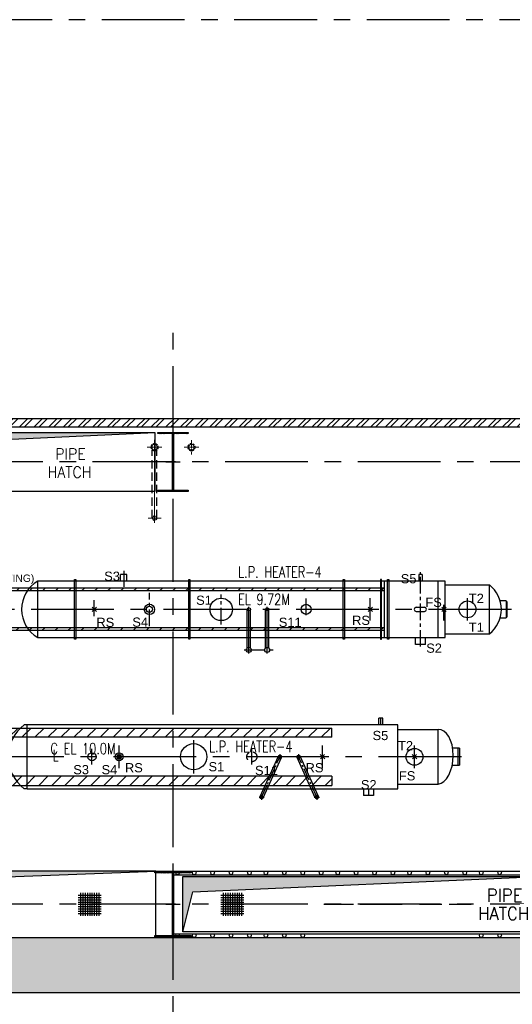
# Model space of a CAD drawing. Header units: inches. Extents: x 156890 to 366890, y 36423 to 221804.
# Tile 14 of 163: x 229578 to 242963, y 124210 to 150927. Entities that reach past the tile are written whole.
import ezdxf

# ---------------------------------------------------------------- set-up
doc = ezdxf.new("R2010")
doc.units = ezdxf.units.IN
doc.header["$LTSCALE"] = 1800
doc.header["$MEASUREMENT"] = 0
for name, pattern in [('CENTER', [2, 1.25, -0.25, 0.25, -0.25]), ('CENTER2', [1.125, 0.75, -0.125, 0.125, -0.125]), ('DASHED', [0.75, 0.5, -0.25]), ('HIDDEN', [0.375, 0.25, -0.125]), ('HIDDEN2', [0.1875, 0.125, -0.0625])]:
    doc.linetypes.add(name, pattern=pattern)
for name, color, linetype, lineweight in [('7', 8, 'CENTER', 13), ('DRAIN', 251, 'DASHED', 25), ('RAIN WATER', 6, 'Continuous', 18)]:
    doc.layers.add(name, color=color, linetype=linetype, lineweight=lineweight)
for name, color, linetype in [('CEN', 8, 'CENTER'), ('COL', 1, 'Continuous'), ('EQUIP', 1, 'Continuous'), ('GRID', 251, 'CENTER'), ('HATCH', 5, 'Continuous'), ('OPENING', 40, 'Continuous'), ('STEEL', 231, 'Continuous'), ('TEXT', 3, 'Continuous'), ('WALL', 6, 'Continuous')]:
    doc.layers.add(name, color=color, linetype=linetype)
doc.styles.add('04-XR_TERRACE$0$3661201-SURVEY$0$Styletxt', font='txt.shx')
doc.styles.add('ROMANS', font='romans.shx')
doc.styles.add('ROMANT', font='romant')
doc.styles.get("Standard").update_dxf_attribs({"font": 'arial.ttf'})
doc.linetypes.add('04-XR_TERRACE$0$3661201-SURVEY$0$USTORM', pattern='A,0.500001,-0.05,["ST",04-XR_TERRACE$0$3661201-SURVEY$0$Styletxt,S=0.06,R=0,X=-0.025,Y=-0.03],-0.1', length=0.650001)
pattern_1 = [(225, (8026, 4e-05), (176.7767, -176.7767), [])]
pattern_2 = [(225, (241719.13, 134927.25), (176.7767, -176.7767), [])]

# ---------------------------------------------------------------- blocks, each defined once
blk = doc.blocks.new('LPH-3')
at = {"layer": 'STEEL'}
h = blk.add_hatch(dxfattribs=at)
h.set_pattern_fill('ANSI31', color=8, scale=2000, angle=180, style=0)
h.set_pattern_definition(pattern_1)
h.paths.add_polyline_path([(-9813, 780), (-9813, 530), (5776, 530), (5776, 780)])
h = blk.add_hatch(dxfattribs=at)
h.set_pattern_fill('ANSI31', color=8, scale=2000, angle=180, style=0)
h.set_pattern_definition(pattern_1)
h.paths.add_polyline_path([(-9813, -529), (-9813, -779), (5776, -780), (5776, -530)])
at = {"layer": 'CEN', "color": 8}
for p, q in [((-12113, -866), (-3013, 866)), ((-3013, -866), (-12113, 866)), ((7112, 866), (7112, 1050)), ((0, -305), (0, 305)), ((2026, -453), (2026, 453)), ((5526, -305), (5526, 305)), ((8026, -305), (8026, 305)), ((9298, 0), (-9813, 0)), ((-737, -211), (-737, 211)), ((3606, -211), (3606, 211)), ((6776, -866), (6776, -1050))]:
    blk.add_line(p, q, dxfattribs=at)
at = {"layer": 'CEN', "color": 8, "linetype": 'CENTER2', "ltscale": 0.25}
for p, q in [((4368, 70), (4368, -70)), ((4876, 70), (4876, -70)), ((3872, -1100), (4368, 0)), ((5372, -1100), (4876, 0)), ((3872, -1030), (3872, -1170)), ((5372, -1030), (5372, -1170)), ((3802, -1100), (3942, -1100)), ((5302, -1100), (5442, -1100))]:
    blk.add_line(p, q, dxfattribs=at)
at = {"layer": 'CEN', "color": 8}
blk.add_lwpolyline([(-12113, 866), (-3013, 866), (-3013, -866), (-12113, -866)], close=True, dxfattribs=at)
at = {"layer": 'EQUIP', "color": 8}
for p, q in [((-2493, 866), (-2576, 866)), ((7576, 866), (-2493, 866)), ((-2493, -866), (-2493, 866)), ((7169, 1050), (7055, 1050)), ((7055, 866), (7055, 1050)), ((7169, 866), (7169, 1050)), ((7576, -866), (7576, 866)), ((7576, 740), (8665, 740)), ((8665, -740), (8665, 740)), ((60, -60), (-60, 60)), ((58, 58), (-58, -58)), ((3831, -1082), (4327, 18)), ((5413, -1082), (4917, 18)), ((5586, -60), (5466, 60)), ((5584, 58), (5468, -58)), ((8086, -60), (7966, 60)), ((8084, 58), (7968, -58)), ((9251, 230), (9062, 230)), ((9201, 230), (9201, -230)), ((9251, 230), (9251, -230)), ((3913, -1118), (4409, -18)), ((5331, -1118), (4835, -18)), ((9050, -230), (9251, -230)), ((7576, -740), (8665, -740)), ((-2493, -866), (-2576, -866)), ((-2493, -866), (7576, -866)), ((6639, -866), (6639, -1050)), ((6912, -1050), (6639, -1050)), ((6912, -866), (6912, -1050))]:
    blk.add_line(p, q, dxfattribs=at)
for centre, radius in [((2026, 0), 356), ((-737, 0), 110), ((0, 0), 107), ((0, 0), 57), ((4368, 0), 44.5), ((4368, 0), 44.5), ((4876, 0), 44.5), ((4876, 0), 44.5), ((8026, 0), 228), ((3872, -1100), 44.5), ((3872, -1100), 44.5), ((5372, -1100), 44.5)]:
    blk.add_circle(centre, radius, dxfattribs=at)
at = {"layer": 'EQUIP', "color": 8, "linetype": 'HIDDEN2'}
blk.add_circle((3606, 0), 136, dxfattribs=at)
at = {"layer": 'EQUIP', "color": 8}
blk.add_arc((-1937, 0), 1076, 126.401, 233.599, dxfattribs=at)
blk.add_ellipse((8665, 0), major_axis=(-27, -741), ratio=0.554922, start_param=0.066563, end_param=3.208155, dxfattribs=at)
at = {"layer": 'STEEL', "color": 8}
for p, q in [((5776, 530), (5776, 780)), ((5776, -530), (5776, -780))]:
    blk.add_line(p, q, dxfattribs=at)
for points in [[(5776, 530), (-9813, 530), (-9813, 780), (5776, 780)], [(5776, -530), (-9813, -529), (-9813, -779), (5776, -780)]]:
    blk.add_lwpolyline(points, dxfattribs=at)
at = {"layer": 'EQUIP', "color": 8, "char_height": 250, "attachment_point": 7, "line_spacing_factor": 0.6}
for s, insert in [('\\A1;S5', (6886, 449)), ('\\A1;T2', (7579, 177)), ('\\A1;S3', (-1245, -478)), ('\\A1;S4', (-476, -478)), ('\\A1;RS', (159, -426)), ('\\A1;S1', (2429, -398)), ('\\A1;S11', (3692, -500)), ('\\A1;RS', (5067, -426)), ('\\A1;FS', (7602, -645)), ('\\A1;S2', (6569, -886))]:
    blk.add_mtext(s, dxfattribs=dict(at, insert=insert))
at = {"layer": 'TEXT', "color": 8}
for s, height, style, width, p in [('SPACE FOR TUBE REMOVAL ONLY', 350, 'ROMANS', 0.65, (-9813, 75)), ('C EL 10.0M', 300, 'ROMANT', 0.75, (-1864, 70)), ('L.P. HEATER-4', 300, 'ROMANT', 0.75, (2444, 128)), ('L', 300, 'ROMANT', 0.75, (-1805, -115))]:
    blk.add_text(s, height=height, dxfattribs=dict(at, style=style, width=width)).set_placement(p)
blk = doc.blocks.new('B-ROW COLUMN')
at = {"layer": 'COL'}
h = blk.add_hatch(dxfattribs=at)
h.set_pattern_fill('ANSI31', color=256, scale=200, style=0)
h.set_pattern_definition([(45, (155648.048, 63141.767), (-17.67767, 17.67767), [])])
h.paths.add_polyline_path([(171095, 85178), (172085, 85178), (172085, 85128), (171095, 85128)])
h.paths.add_polyline_path([(171574, 86878), (171606, 86878), (171606, 85178), (171574, 85178)])
h.paths.add_polyline_path([(171095, 86928), (172085, 86928), (172085, 86878), (171095, 86878)])
blk.add_line((171590, 85128), (171590, 86928))
at = {"layer": 'CEN'}
for p, q in [((171590, 85128), (171590, 86928)), ((171399, 86028), (171782, 86028))]:
    blk.add_line(p, q, dxfattribs=at)
at = {"layer": 'COL'}
for points in [[(171095, 86928), (172085, 86928), (172085, 86878), (171095, 86878)], [(171574, 86878), (171606, 86878), (171606, 85178), (171574, 85178)], [(171095, 85178), (172085, 85178), (172085, 85128), (171095, 85128)]]:
    blk.add_lwpolyline(points, close=True, dxfattribs=at)
blk = doc.blocks.new('A$C7ACD59E8')
blk.add_blockref('B-ROW COLUMN', (-246090, -86028))
blk = doc.blocks.new('C-1 & C-12a')
at = {"layer": 'COL'}
h = blk.add_hatch(dxfattribs=at)
h.set_pattern_fill('ANSI31', color=256, scale=200, style=0)
h.set_pattern_definition([(45, (-400, -800), (-17.67767, 17.67767), [])])
h.paths.add_polyline_path([(412, 800), (0, 800), (0, 768), (12, 768), (412, 768)])
h.paths.add_polyline_path([(0, 800), (-412, 800), (-412, 768), (0, 768)])
h.paths.add_polyline_path([(0, 768), (-12, 768), (-12, -768), (0, -768)])
h.paths.add_polyline_path([(12, 768), (0, 768), (0, -768), (12, -768)])
h.paths.add_polyline_path([(0, -768), (-12, -768), (-412, -768), (-412, -800), (0, -800)])
h.paths.add_polyline_path([(412, -768), (0, -768), (0, -800), (412, -800)])
at = {"layer": 'CEN'}
for p, q in [((0, -800), (0, 800)), ((-192, 0), (192, 0))]:
    blk.add_line(p, q, dxfattribs=at)
at = {"layer": 'COL'}
for points in [[(-412, 800), (412, 800), (412, 768), (-412, 768)], [(-12, 768), (12, 768), (12, -768), (-12, -768)], [(-412, -768), (412, -768), (412, -800), (-412, -800)]]:
    blk.add_lwpolyline(points, close=True, dxfattribs=at)
blk = doc.blocks.new('pssa-2')
h = blk.add_hatch()
h.set_pattern_fill('DOTS', color=252, scale=6000, style=0)
h.paths.add_polyline_path([(194657, 14122), (194657, 15622), (102478, 15622), (102478, 27122), (71157, 27122), (71157, 25622), (100978, 25622), (100978, 14122)])
at = {"color": 252}
for p, q in [((102478, 15622), (194657, 15622)), ((100978, 14122), (194657, 14122))]:
    blk.add_line(p, q, dxfattribs=at)

msp = doc.modelspace()

# ---------------------------------------------------------------- hatches: boundary and pattern name
h = msp.add_hatch()
h.set_pattern_fill('ANSI32', color=8, scale=750, style=0)
h.set_pattern_definition([(45, (447808, 12469), (-198.87378, 198.87378), []), (45, (447940.58, 12469), (-198.87378, 198.87378), [])])
h.paths.add_polyline_path([(233744.1, 140107.2), (222356.9, 140107.2), (222356.9, 139877.2), (233744.1, 139877.2)])
edge = h.paths.add_edge_path(flags=16)
edge.add_line((228102.2, 139902.3), (228094.2, 139902.3))
edge.add_line((228094.2, 139902.3), (228094.2, 139892.3))
edge.add_line((228094.2, 139892.3), (228019.2, 139892.3))
edge.add_line((228019.2, 139892.3), (228019.2, 139895.5))
edge.add_arc((228025.2, 139895.5), 6, 92.48955, 180, ccw=False)
edge.add_line((228024.9, 139901.5), (228082.4, 139904))
edge.add_arc((228082.2, 139910), 6, 272.48955, 360)
edge.add_line((228088.2, 139910), (228088.2, 140074.5))
edge.add_arc((228082.2, 140074.5), 6, 0, 87.51045)
edge.add_line((228082.4, 140080.5), (228024.9, 140083))
edge.add_arc((228025.2, 140089), 6, 180, 267.51045, ccw=False)
edge.add_line((228019.2, 140089), (228019.2, 140092.3))
edge.add_line((228019.2, 140092.3), (228094.2, 140092.3))
edge.add_line((228094.2, 140092.3), (228094.2, 140082.3))
edge.add_line((228094.2, 140082.3), (228102.2, 140082.3))
edge.add_line((228102.2, 140082.3), (228102.2, 139902.3))
h.paths.add_polyline_path([(244244.1, 140107.2), (233744.1, 140107.2), (233744.1, 139877.2), (244244.1, 139877.2)])
h.paths.add_polyline_path([(246744.1, 140107.2), (244244.1, 140107.2), (244244.1, 139877.2), (246744.1, 139877.2)])
at = {"layer": 'HATCH'}
h = msp.add_hatch(color=256, dxfattribs=at)
h.paths.add_polyline_path([(233254.1, 139727.2), (228258.2, 139727.2), (228258.2, 138927.2), (228397.5, 138927.2), (228497.8, 139502.9)])
h.paths.add_polyline_path([(228397.5, 138927.2), (228258.2, 138927.2), (228258.2, 138127.2)])
h = msp.add_hatch(color=256, dxfattribs=at)
h.paths.add_polyline_path([(233274.1, 127827.2), (222214.1, 127827.2), (222214.1, 126927.2), (222424.5, 126927.2), (222537.9, 127412.5)])
h.paths.add_polyline_path([(222424.5, 126927.2), (222214.1, 126927.2), (222214.1, 126027.2)])
msp.add_hatch(color=256, dxfattribs=at).paths.add_polyline_path([(243617.1, 127674), (243617.1, 127677.2), (234010.3, 127677.2), (234010.3, 126177.2), (234279.7, 127266.2)])
at = {"layer": 'STEEL'}
h = msp.add_hatch(dxfattribs=at)
h.set_pattern_fill('ANSI31', color=256, scale=2000, angle=180, style=0)
h.set_pattern_definition(pattern_2)
h.paths.add_polyline_path([(219329.1, 135503.2), (219329.1, 135427.2), (239469.1, 135427.2), (239469.1, 135503.2)])
h = msp.add_hatch(dxfattribs=at)
h.set_pattern_fill('ANSI31', color=256, scale=2000, angle=180, style=0)
h.set_pattern_definition(pattern_2)
h.paths.add_polyline_path([(219329.1, 134427.7), (219329.1, 134351.7), (239469.1, 134350.8), (239469.1, 134426.8)])

# ---------------------------------------------------------------- linework, layer by layer
msp.add_line((233744.1, 126027.2), (233744.1, 127827.2))
at = {"layer": '7'}
msp.add_line((233244.1, 139527.2), (233244.1, 137266.7), dxfattribs=at)
at = {"layer": '7', "ltscale": 0.5}
msp.add_line((233067.4, 137402.2), (233424.2, 137402.2), dxfattribs=at)
at = {"layer": 'CEN'}
for p, q in [((232404.1, 135972.1), (232404.1, 135541.2)), ((239104.1, 134622.4), (239104.1, 135232.1)), ((241744.1, 134622.4), (241744.1, 135232.1)), ((242936.1, 134927.2), (218875.6, 134927.2)), ((230074.1, 134622.4), (230074.1, 135053.2)), ((235804.1, 133726.7), (235804.1, 134996.2)), ((236304.1, 133731.7), (236304.1, 134992.9)), ((241104.1, 134622.4), (241104.1, 135053.2)), ((233744.1, 126027.2), (233744.1, 127827.2)), ((237844.1, 126927.2), (238644.1, 126927.2)), ((238819.1, 126927.2), (239969.1, 126927.2)), ((240444.1, 126927.2), (241044.1, 126927.2)), ((241244.1, 126927.2), (241844.1, 126927.2))]:
    msp.add_line(p, q, dxfattribs=at)
at = {"layer": 'CEN', "ltscale": 0.2}
for p, q in [((240464.1, 133915.9), (240464.1, 135939.7)), ((233104.1, 134474.7), (233104.1, 135379.8)), ((235054.1, 134519.9), (235054.1, 135334.6)), ((237359.1, 134768.9), (237359.1, 135266.7)), ((231604.1, 134744.4), (231604.1, 135175.2))]:
    msp.add_line(p, q, dxfattribs=at)
at = {"layer": 'CEN', "color": 8, "ltscale": 0.25}
msp.add_line((235674.1, 133827.2), (236474.6, 133827.2), dxfattribs=at)
at = {"layer": 'DRAIN', "color": 4, "linetype": 'HIDDEN', "ltscale": 0.5}
for p, q in [((233181.6, 137402.2), (233181.6, 139249.2)), ((233306.6, 137402.2), (233306.6, 139249.2))]:
    msp.add_line(p, q, dxfattribs=at)
at = {"layer": 'EQUIP'}
for p, q in [((232320.1, 135693.2), (232320.1, 135877.2)), ((232488.1, 135877.2), (232320.1, 135877.2)), ((232488.1, 135693.2), (232488.1, 135877.2)), ((240419.6, 135877.2), (240419.6, 135693.2)), ((240508.6, 135877.2), (240419.6, 135877.2)), ((240508.6, 135877.2), (240508.6, 135693.2)), ((241142.1, 135693.2), (230074.1, 135693.2)), ((230074.1, 134161.2), (230074.1, 135693.2)), ((239494.1, 134161.2), (239494.1, 135693.2)), ((240952.1, 134161.2), (240952.1, 135693.2)), ((241142.1, 134161.2), (241142.1, 135693.2)), ((241142.1, 135588.2), (242342.1, 135588.2)), ((242342.1, 134266.2), (242342.1, 135588.2)), ((231664.3, 134866.9), (231543.9, 134987.6)), ((231662.5, 134985.6), (231545.7, 134868.9)), ((235759.6, 133880), (235759.6, 134927.2)), ((235848.6, 133880), (235848.6, 134927.2)), ((236259.6, 133880), (236259.6, 134927.2)), ((236348.6, 133880), (236348.6, 134927.2)), ((239164.3, 134866.9), (239043.9, 134987.6)), ((239162.5, 134985.6), (239045.7, 134868.9)), ((240354.1, 134982.1), (240574.1, 134982.1)), ((241164.3, 134866.9), (241043.9, 134987.6)), ((241162.5, 134985.6), (241045.7, 134868.9)), ((242795.7, 135157.2), (242632, 135157.2)), ((242795.7, 135157.2), (242795.7, 134697.2)), ((242817.1, 135141.1), (242795.7, 135141.1)), ((242817.1, 135141.1), (242817.1, 134713.4)), ((240354.1, 134872.4), (240574.1, 134872.4)), ((242632, 134697.2), (242795.7, 134697.2)), ((242817.1, 134713.4), (242795.7, 134713.4)), ((230074.1, 134161.2), (241142.1, 134161.2)), ((240327.6, 133977.2), (240327.6, 134161.2)), ((240600.6, 133977.2), (240600.6, 134161.2)), ((241142.1, 134266.2), (242342.1, 134266.2)), ((240600.6, 133977.2), (240327.6, 133977.2))]:
    msp.add_line(p, q, dxfattribs=at)
for points in [[(231104.1, 134119.7), (231069.6, 134119.7), (231069.6, 135734.7), (231104.1, 135734.7)], [(234204.1, 134119.7), (234169.6, 134119.7), (234169.6, 135734.7), (234204.1, 135734.7)], [(238404.1, 134119.7), (238369.6, 134119.7), (238369.6, 135734.7), (238404.1, 135734.7)], [(239378.1, 134119.7), (239412.6, 134119.7), (239412.6, 135734.7), (239378.1, 135734.7)], [(239610.1, 134119.7), (239575.6, 134119.7), (239575.6, 135734.7), (239610.1, 135734.7)]]:
    msp.add_lwpolyline(points, close=True, dxfattribs=at)
for centre, radius in [((235054.1, 134927.2), 305), ((233104.1, 134927.2), 140), ((233104.1, 134927.2), 84), ((235804.1, 134927.2), 44.5), ((236304.1, 134927.2), 44.5), ((241744.1, 134927.2), 228.5), ((235804.1, 133827.2), 69), ((236304.1, 133827.2), 69)]:
    msp.add_circle(centre, radius, dxfattribs=at)
at = {"layer": 'EQUIP', "linetype": '04-XR_TERRACE$0$3661201-SURVEY$0$USTORM', "ltscale": 0.4}
msp.add_circle((237359.1, 134927.2), 136.5, dxfattribs=at)
at = {"layer": 'EQUIP'}
for centre, radius, start, end in [((230510.9, 134927.2), 881.8, 119.69197, 240.30803), ((241824.7, 134927.2), 839.4, 308.0548, 51.9452), ((240354.1, 134927.2), 54.9, 90, 270), ((240574.1, 134927.2), 54.9, 270, 90)]:
    msp.add_arc(centre, radius, start, end, dxfattribs=at)
at = {"layer": 'GRID'}
for p, q in [((316859.5, 150927.2), (219254.4, 150927.2)), ((233744.1, 96077.2), (233744.1, 142427.2)), ((316610.8, 138927.2), (169944.1, 138927.2)), ((316610.8, 138927.2), (171944.1, 138927.2)), ((316610.8, 126927.2), (169944.1, 126927.2))]:
    msp.add_line(p, q, dxfattribs=at)
at = {"layer": 'OPENING'}
for p, q in [((228497.8, 139502.9), (233254.1, 139727.2)), ((233614.1, 127827.2), (243874.1, 127827.2)), ((233760.1, 127727.2), (244228.1, 127727.2)), ((233760.1, 126127.2), (244228.1, 126127.2)), ((233614.1, 126027.2), (243874.1, 126027.2))]:
    msp.add_line(p, q, dxfattribs=at)
for points in [[(228258.2, 139727.2), (233254.1, 139727.2), (233254.1, 138127.2), (228258.2, 138127.2)], [(222214.1, 126027.2), (233274.1, 126027.2), (233274.1, 127827.2), (222214.1, 127827.2)], [(234010.3, 127677.2), (243694.1, 127677.2), (243694.1, 126177.2), (234010.3, 126177.2)]]:
    msp.add_lwpolyline(points, close=True, dxfattribs=at)
for points in [[(222214.1, 126027.2), (222537.9, 127412.5), (233274.1, 127827.2)], [(234010.3, 126177.2), (234279.7, 127266.2), (243694.1, 127677.2)]]:
    msp.add_lwpolyline(points, dxfattribs=at)
for centre in [(233869.1, 127777.2), (234319.1, 127777.2), (234819.1, 127777.2), (235319.1, 127777.2), (235819.1, 127777.2), (236269.1, 127777.2), (236769.1, 127777.2), (237269.1, 127777.2), (237769.1, 127777.2), (238219.1, 127777.2), (238719.1, 127777.2), (239219.1, 127777.2), (239719.1, 127777.2), (240169.1, 127777.2), (240669.1, 127777.2), (241169.1, 127777.2), (241669.1, 127777.2), (242119.1, 127777.2), (242619.1, 127777.2), (233869.1, 126077.2), (234319.1, 126077.2), (234819.1, 126077.2), (235319.1, 126077.2), (235819.1, 126077.2), (236269.1, 126077.2), (236769.1, 126077.2), (237269.1, 126077.2), (242119.1, 126077.2), (242619.1, 126077.2)]:
    msp.add_circle(centre, 50, dxfattribs=at)
at = {"layer": 'RAIN WATER', "linetype": 'CENTER2', "ltscale": 0.05}
for p, q in [((233244.1, 139127.2), (233244.1, 139527.2)), ((234244.1, 139127.2), (234244.1, 139527.2)), ((233044.1, 139327.2), (233444.1, 139327.2)), ((234444.1, 139327.2), (234044.1, 139327.2))]:
    msp.add_line(p, q, dxfattribs=at)
at = {"layer": 'RAIN WATER', "linetype": 'HIDDEN2', "ltscale": 0.25}
for centre, radius in [((233244.1, 139327.2), 100), ((234244.1, 139327.2), 100), ((233244.1, 137402.2), 62.5)]:
    msp.add_circle(centre, radius, dxfattribs=at)
at = {"layer": 'RAIN WATER', "ltscale": 0.25}
for centre in [(233244.1, 139327.2), (234244.1, 139327.2)]:
    msp.add_circle(centre, 75, dxfattribs=at)
at = {"layer": 'RAIN WATER', "color": 6}
msp.add_circle((233244.1, 137402.2), 50, dxfattribs=at)
at = {"layer": 'STEEL'}
for p, q in [((239494.1, 135503.2), (219329.1, 135503.2)), ((239494.1, 135427.2), (219329.1, 135427.2)), ((239494.1, 134427.2), (219329.1, 134427.2)), ((239494.1, 134351.2), (219329.1, 134351.2))]:
    msp.add_line(p, q, dxfattribs=at)
at = {"layer": 'STEEL', "flags": 128}
for points in [[(231167.2, 127173.9), (231792.2, 127173.9)], [(231229.7, 127236.4), (231229.7, 126611.4)], [(231292.2, 127236.4), (231292.2, 126611.4)], [(231354.7, 127236.4), (231354.7, 126611.4)], [(231417.2, 127236.4), (231417.2, 126611.4)], [(231479.7, 127236.4), (231479.7, 126611.4)], [(231542.2, 127236.4), (231542.2, 126611.4)], [(231604.7, 127236.4), (231604.7, 126611.4)], [(231667.2, 127236.4), (231667.2, 126611.4)], [(231729.7, 127236.4), (231729.7, 126611.4)], [(235045.6, 127173.9), (235670.6, 127173.9)], [(235108.1, 127236.4), (235108.1, 126611.4)], [(235170.6, 127236.4), (235170.6, 126611.4)], [(235233.1, 127236.4), (235233.1, 126611.4)], [(235295.6, 127236.4), (235295.6, 126611.4)], [(235358.1, 127236.4), (235358.1, 126611.4)], [(235420.6, 127236.4), (235420.6, 126611.4)], [(235483.1, 127236.4), (235483.1, 126611.4)], [(235545.6, 127236.4), (235545.6, 126611.4)], [(235608.1, 127236.4), (235608.1, 126611.4)], [(231167.2, 127111.4), (231792.2, 127111.4)], [(231167.2, 127048.9), (231792.2, 127048.9)], [(231167.2, 126986.4), (231792.2, 126986.4)], [(231167.2, 126923.9), (231792.2, 126923.9)], [(235045.6, 127111.4), (235670.6, 127111.4)], [(235045.6, 127048.9), (235670.6, 127048.9)], [(235045.6, 126986.4), (235670.6, 126986.4)], [(235045.6, 126923.9), (235670.6, 126923.9)], [(231167.2, 126861.4), (231792.2, 126861.4)], [(231167.2, 126798.9), (231792.2, 126798.9)], [(231167.2, 126736.4), (231792.2, 126736.4)], [(231167.2, 126673.9), (231792.2, 126673.9)], [(235045.6, 126861.4), (235670.6, 126861.4)], [(235045.6, 126798.9), (235670.6, 126798.9)], [(235045.6, 126736.4), (235670.6, 126736.4)], [(235045.6, 126673.9), (235670.6, 126673.9)]]:
    msp.add_lwpolyline(points, dxfattribs=at)
at = {"layer": 'WALL'}
for p, q in [((209769.1, 140107.2), (246744.1, 140107.2)), ((209769.1, 139877.2), (246744.1, 139877.2))]:
    msp.add_line(p, q, dxfattribs=at)

# ---------------------------------------------------------------- block references
for name, p in [('C-1 & C-12a', (233744.1, 138927.2)), ('pssa-2', (115586.7, 110404.9)), ('A$C7ACD59E8', (308244.2, 126927.2))]:
    msp.add_blockref(name, p)
at = {"layer": 'EQUIP'}
msp.add_blockref('LPH-3', (232279.1, 130927.2), dxfattribs=at)

# ---------------------------------------------------------------- texts
at = {"layer": 'EQUIP', "char_height": 250, "attachment_point": 7, "line_spacing_factor": 0.6}
for s, insert in [('\\A1;S3', (231874.7, 135697.6)), ('\\A1;S5', (239931.8, 135629.7)), ('\\A1;S1', (234372.5, 135046.6)), ('\\A1;FS', (240600.2, 134989.2)), ('\\A1;T2', (241780.8, 135101.2)), ('\\A1;RS', (231662.6, 134445.6)), ('\\A1;S4', (232638.5, 134452.3)), ('\\A1;S11', (236617.4, 134447.6)), ('\\A1;RS', (238609.5, 134501.6)), ('\\A1;T1', (241780.8, 134317.9)), ('\\A1;S2', (240623.2, 133746.3))]:
    msp.add_mtext(s, dxfattribs=dict(at, insert=insert))
at = {"layer": 'TEXT', "style": 'ROMANS', "width": 0.936038}
for s, p in [(' PIPE', (230352.1, 138991.9, -1000)), ('HATCH', (230338.5, 138500.3))]:
    msp.add_text(s, height=300, dxfattribs=at).set_placement(p)
at = {"layer": 'TEXT', "color": 3}
for s, height, style, width, p in [('L.P. HEATER-4', 300, 'ROMANT', 0.75, (235513.4, 135788.9)), ('EL 9.72M', 300, 'ROMANT', 0.75, (235509, 135046.9)), (' PIPE', 350, 'ROMANS', 0.936038, (242044.8, 126991.9, -1000)), ('HATCH', 350, 'ROMANS', 0.936038, (242031.2, 126500.3))]:
    msp.add_text(s, height=height, dxfattribs=dict(at, style=style, width=width)).set_placement(p)
at = {"layer": 'TEXT'}
msp.add_text('(TOP OF GRATING)', height=200, dxfattribs=at).set_placement((227398.8, 135672.2))

doc.saveas('drawing.dxf')
